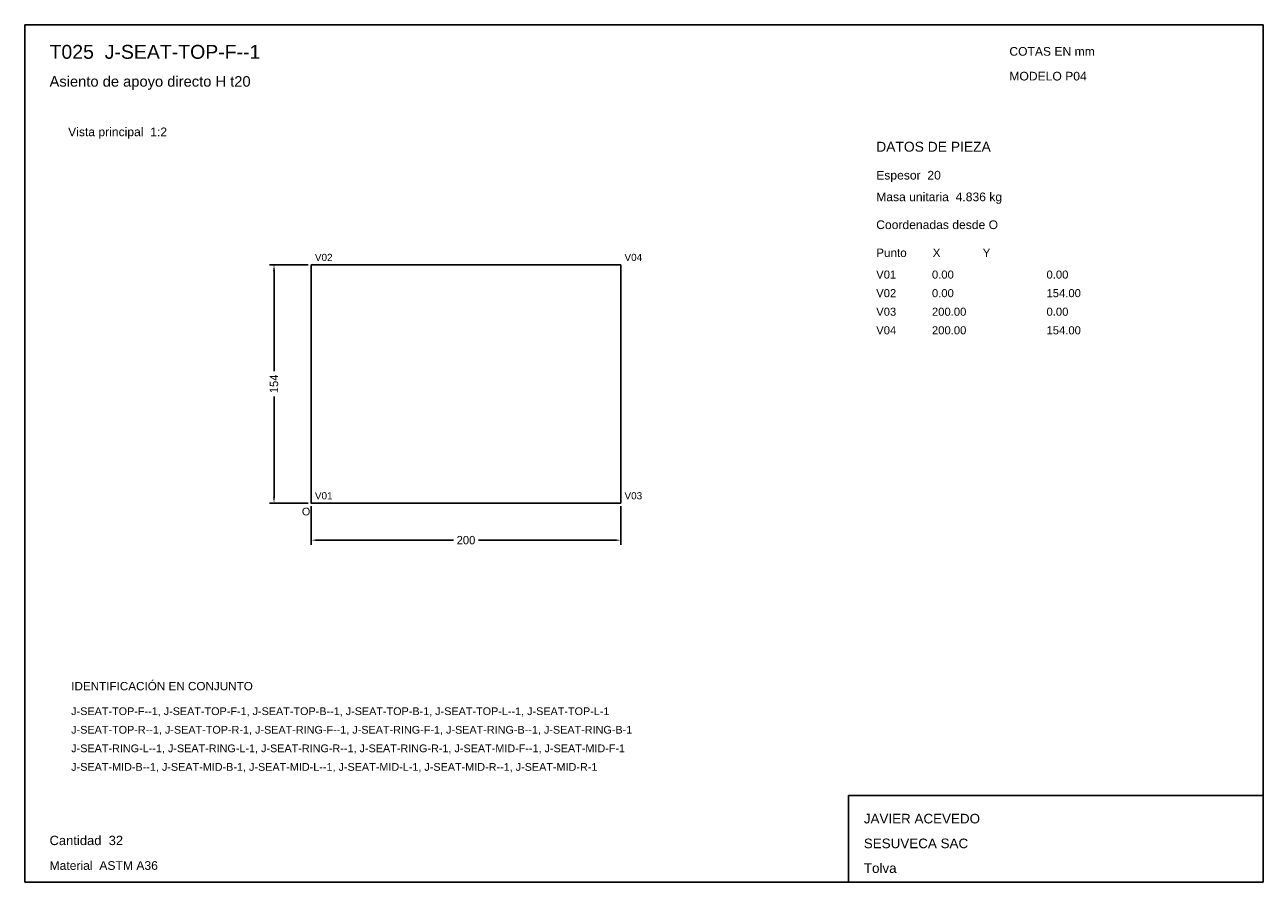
# Model space of a CAD drawing. Header units: millimetres. Extents: x 10 to 410, y 10 to 287.
import ezdxf

# ---------------------------------------------------------------- set-up
doc = ezdxf.new("R2010")
doc.units = ezdxf.units.MM
doc.styles.add('ARIAL', font='arial.ttf')
doc.dimstyles.get("Standard").update_dxf_attribs({"dimtxt": 2.5, "dimasz": 2.5, "dimexe": 1.25, "dimexo": 0.625, "dimtad": 1, "dimcen": 2.5, "dimazin": 3, "dimtfac": 1, "dimtmove": 0, "dimatfit": 3})

# ---------------------------------------------------------------- blocks, each defined once
blk = doc.blocks.new('_CLOSEDFILLED')
at = {"color": 0, "linetype": 'BYBLOCK'}
blk.add_solid([(-1, 0.16), (0, 0), (-1, -0.16)], dxfattribs=at)
blk = doc.blocks.new('*D1')
for p, q in [((102.5, 131.5), (102.5, 119)), ((202.5, 131.5), (202.5, 119)), ((104.5, 120.5), (148.45, 120.5)), ((156.55, 120.5), (200.5, 120.5))]:
    blk.add_line(p, q)
at = {"layer": 'Defpoints'}
for p in [(102.5, 132.5), (202.5, 132.5), (102.5, 120.5)]:
    blk.add_point(p, dxfattribs=at)
at = {"xscale": 2, "yscale": 2, "rotation": 180}
blk.add_blockref('_CLOSEDFILLED', (102.5, 120.5), dxfattribs=at)
at = {"xscale": 2, "yscale": 2}
blk.add_blockref('_CLOSEDFILLED', (202.5, 120.5), dxfattribs=at)
at = {"insert": (152.5, 120.5), "char_height": 2.7, "attachment_point": 5}
blk.add_mtext('200', dxfattribs=at)
blk = doc.blocks.new('*D2')
for p, q in [((101.5, 209.5), (89, 209.5)), ((90.5, 175.05), (90.5, 207.5)), ((90.5, 134.5), (90.5, 166.95)), ((101.5, 132.5), (89, 132.5))]:
    blk.add_line(p, q)
at = {"layer": 'Defpoints'}
for p in [(102.5, 209.5), (90.5, 132.5), (102.5, 132.5)]:
    blk.add_point(p, dxfattribs=at)
at = {"xscale": 2, "yscale": 2}
for p, rotation in [((90.5, 209.5), 90), ((90.5, 132.5), 270)]:
    blk.add_blockref('_CLOSEDFILLED', p, dxfattribs=dict(at, rotation=rotation))
at = {"insert": (90.5, 171), "char_height": 2.7, "attachment_point": 5, "rotation": 90}
blk.add_mtext('154', dxfattribs=at)

msp = doc.modelspace()

# ---------------------------------------------------------------- linework, layer by layer
for p, q in [((410, 287), (10, 287)), ((10, 287), (10, 10)), ((410, 10), (410, 287)), ((410, 38), (276, 38)), ((276, 38), (276, 10)), ((410, 10), (410, 38)), ((10, 10), (410, 10)), ((276, 10), (410, 10))]:
    msp.add_line(p, q)
for points in [[(102.5, 209.5), (102.5, 132.5), (102.5, 132.5)], [(102.5, 209.5), (202.5, 209.5), (202.5, 209.5)], [(202.5, 209.5), (202.5, 132.5), (202.5, 132.5)], [(102.5, 132.5), (202.5, 132.5), (202.5, 132.5)]]:
    msp.add_lwpolyline(points)

# ---------------------------------------------------------------- texts
at = {"style": 'ARIAL'}
for s, height, p in [('T025  J-SEAT-TOP-F--1', 4.5, (18, 276)), ('COTAS EN mm', 2.8, (328, 277)), ('Asiento de apoyo directo H t20', 3.4, (18, 267)), ('MODELO P04', 2.8, (328, 269)), ('Vista principal  1:2', 2.8, (24, 251)), ('DATOS DE PIEZA', 3.2, (285, 246)), ('Espesor  20', 2.8, (285, 237)), ('Masa unitaria  4.836 kg', 2.8, (285, 230)), ('Coordenadas desde O', 2.8, (285, 221)), ('V02', 2.3, (103.7, 210.7)), ('V04', 2.3, (203.7, 210.7)), ('Punto        X             Y', 2.7, (285, 212)), ('V01', 2.6, (285, 205)), ('0.00', 2.6, (303, 205)), ('0.00', 2.6, (340, 205)), ('V02', 2.6, (285, 199)), ('0.00', 2.6, (303, 199)), ('154.00', 2.6, (340, 199)), ('V03', 2.6, (285, 193)), ('200.00', 2.6, (303, 193)), ('0.00', 2.6, (340, 193)), ('V04', 2.6, (285, 187)), ('200.00', 2.6, (303, 187)), ('154.00', 2.6, (340, 187)), ('V01', 2.3, (103.7, 133.7)), ('V03', 2.3, (203.7, 133.7)), ('O', 2.5, (99.5, 128.5)), ('IDENTIFICACIÓN EN CONJUNTO', 2.7, (25, 72)), ('J-SEAT-TOP-F--1, J-SEAT-TOP-F-1, J-SEAT-TOP-B--1, J-SEAT-TOP-B-1, J-SEAT-TOP-L--1, J-SEAT-TOP-L-1', 2.5, (25, 64)), ('J-SEAT-TOP-R--1, J-SEAT-TOP-R-1, J-SEAT-RING-F--1, J-SEAT-RING-F-1, J-SEAT-RING-B--1, J-SEAT-RING-B-1', 2.5, (25, 58)), ('J-SEAT-RING-L--1, J-SEAT-RING-L-1, J-SEAT-RING-R--1, J-SEAT-RING-R-1, J-SEAT-MID-F--1, J-SEAT-MID-F-1', 2.5, (25, 52)), ('J-SEAT-MID-B--1, J-SEAT-MID-B-1, J-SEAT-MID-L--1, J-SEAT-MID-L-1, J-SEAT-MID-R--1, J-SEAT-MID-R-1', 2.5, (25, 46)), ('JAVIER ACEVEDO', 3.1, (281, 29)), ('Cantidad  32', 3, (18, 22)), ('SESUVECA SAC', 3.1, (281, 21)), ('Material  ASTM A36', 2.8, (18, 14)), ('Tolva', 3.1, (281, 13))]:
    msp.add_text(s, height=height, dxfattribs=at).set_placement(p)

# ---------------------------------------------------------------- dimensions: what is measured, and where the dimension line sits
dim = msp.add_linear_dim(base=(90.5, 132.5), p1=(102.5, 132.5), p2=(102.5, 209.5), angle=90, dimstyle='Standard', override={"dimtxt": 2.7, "dimasz": 2, "dimexe": 1.5, "dimexo": 1, "dimgap": 1, "dimdec": 2, "dimlfac": 2, "dimzin": 8})
dim.commit()
dim.dimension.update_dxf_attribs({"geometry": '*D2', "text_midpoint": (90.5, 171)})
dim = msp.add_linear_dim(base=(102.5, 120.5), p1=(102.5, 132.5), p2=(202.5, 132.5), dimstyle='Standard', override={"dimtxt": 2.7, "dimasz": 2, "dimexe": 1.5, "dimexo": 1, "dimgap": 1, "dimdec": 2, "dimlfac": 2, "dimzin": 8})
dim.commit()
dim.dimension.update_dxf_attribs({"geometry": '*D1', "text_midpoint": (152.5, 120.5)})

doc.saveas('drawing.dxf')
